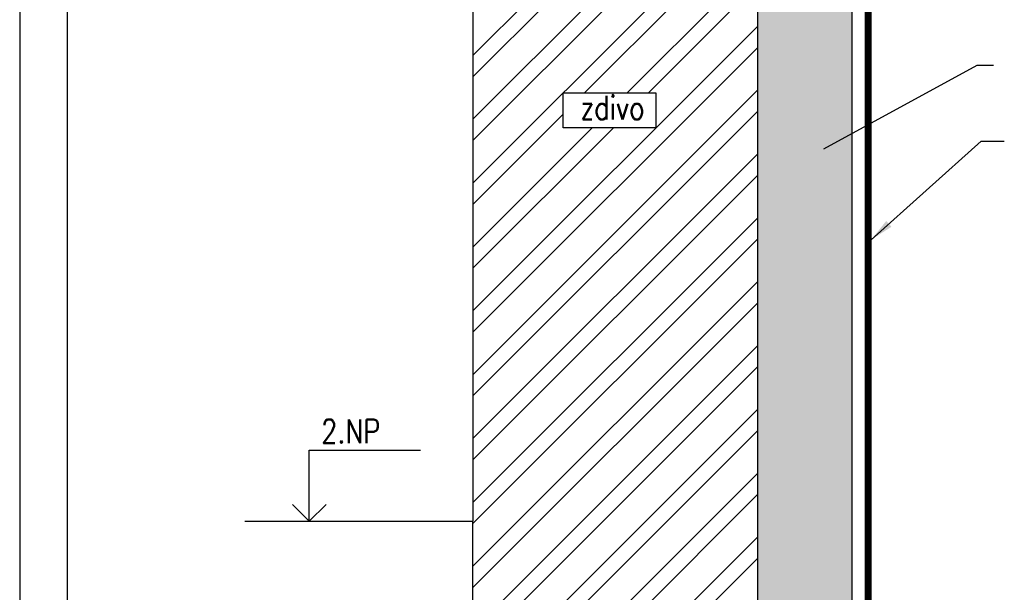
# Model space of a CAD drawing. Header units: millimetres. Extents: x -637441 to -130928, y -380379 to -53767.
# Tile 146 of 256: x -370166 to -364974, y -154144 to -151124. Entities that reach past the tile are written whole.
import ezdxf
from ezdxf.enums import TextEntityAlignment as Align

# ---------------------------------------------------------------- set-up
doc = ezdxf.new("R2010")
doc.units = ezdxf.units.MM
doc.header["$LTSCALE"] = 10
for name, color, linetype in [('AL_1', 187, 'Continuous'), ('AL_3', 7, 'Continuous'), ('CrossSectionsGlass', 4, 'Continuous'), ('SLABĚ', 7, 'Continuous'), ('ZDIVO', 6, 'Continuous')]:
    doc.layers.add(name, color=color, linetype=linetype)
for name, color, linetype, lineweight in [('CKFORMATY', 7, 'Continuous', 25), ('CKKOTY', 7, 'Continuous', 25), ('CKTEXTY_MALE', 7, 'Continuous', 25), ('MB-kreskowanie', 8, 'Continuous', 5)]:
    doc.layers.add(name, color=color, linetype=linetype, lineweight=lineweight)
doc.styles.get("Standard").update_dxf_attribs({"font": 'simplex.shx', "width": 0.8})
doc.dimstyles.new('normální', dxfattribs={"dimscale": 50, "dimtxt": 2.5, "dimasz": 2.5, "dimexe": 1.768, "dimexo": 5, "dimtad": 1, "dimrnd": 1, "dimtxsty": 'Standard', "dimblk1": 'OBLIQUE', "dimblk2": 'OBLIQUE', "dimsah": 1, "dimcen": 2.5, "dimdle": 1.8, "dimadec": 0, "dimazin": 0, "dimtfac": 1, "dimtix": 1, "dimtmove": 2, "dimatfit": 3, "dimfxl": 1, "dimarcsym": 0})

# ---------------------------------------------------------------- blocks, each defined once
blk = doc.blocks.new('FORM_a3')
for p, q in [((0, 29.7), (0, 0)), ((0.5, 29.2), (0.5, 0.5))]:
    blk.add_line(p, q)
blk = doc.blocks.new('kacenah1')
at = {"color": 0, "linetype": 'ByBlock', "lineweight": -2}
for points in [[(0, 0), (0, 30), (46.9, 30)], [(-7.07, 7.07), (0, 0), (7.07, 7.07)]]:
    blk.add_lwpolyline(points, dxfattribs=at)
at = {"color": 0, "linetype": 'ByBlock', "lineweight": -2, "width": 0.8}
blk.add_attdef('HEIGHT', text='', height=10, dxfattribs=at).set_placement((5, 30), align=Align.BOTTOM_LEFT)
blk.add_attdef('OZN', text='', height=10, dxfattribs=at).set_placement((5, 26.66), align=Align.TOP_LEFT)
blk = doc.blocks.new('_OBLIQUE')
at = {"color": 0, "linetype": 'ByBlock'}
blk.add_line((-0.5, -0.5), (0.5, 0.5), dxfattribs=at)

msp = doc.modelspace()

# ---------------------------------------------------------------- hatches: boundary and pattern name
at = {"layer": 'AL_1'}
h = msp.add_hatch(dxfattribs=at)
h.set_pattern_fill('MINERAL WOOL', scale=500, angle=90)
h.set_pattern_definition([(90, (-366275.9, -154795.87), (-500, 3e-14), []), (158.1986, (-366400.9, -154695.87), (0.0186, -200.0124), [269.25, -269.25]), (201.8014, (-366400.9, -154695.87), (-0.0186, -200.0124), [269.25, -269.25]), (180, (-366367.9, -154695.87), (-2e-14, -200), [33, -467]), (180, (-366650.9, -154795.87), (-2e-14, -200), [33, -467]), (101.3099, (-366275.897, -154795.865), (8e-05, -199.99982), [39.2, -2471.05, 39.2, -2549.5]), (101.3099, (-366775.897, -154795.865), (8e-05, -199.99982), [39.2, -2471.05, 39.2, -2549.5]), (116.5651, (-366283.59, -154757.4), (-5e-05, -200.0002), [13.75, -1104.25]), (123.6901, (-366289.74, -154745.1), (0.0001, -200), [11.094, -3594.457]), (123.6901, (-366789.74, -154745.1), (0.0001, -200), [11.094, -3594.457]), (123.6901, (-367289.74, -154745.1), (0.0001, -200), [11.094, -3594.457]), (123.6901, (-367789.74, -154745.1), (0.0001, -200), [11.094, -3594.457]), (135, (-366295.9, -154735.87), (-1e-14, -200.0002), [28.285, -1385.93]), (135, (-366795.9, -154735.87), (-1e-14, -200.0002), [28.285, -1385.93]), (153.4348, (-366315.9, -154715.87), (-0.0003, -200), [35.776, -2200.29]), (153.4348, (-366815.9, -154715.87), (-0.0003, -200), [35.776, -2200.29]), (153.4348, (-367315.9, -154715.87), (-0.0003, -200), [35.776, -2200.29]), (153.4348, (-367815.9, -154715.87), (-0.0003, -200), [35.776, -2200.29]), (168.69, (-366347.9, -154699.87), (-8e-05, -200), [20.396, -999.408]), (168.69, (-366847.9, -154699.87), (-8e-05, -200), [20.396, -999.408]), (258.6901, (-366275.897, -154795.865), (-8e-05, -199.99982), [39.2, -2471.05, 39.2, -2549.5]), (258.6901, (-366775.897, -154795.865), (-8e-05, -199.99982), [39.2, -2471.05, 39.2, -2549.5]), (243.4349, (-366283.59, -154834.33), (5e-05, -200.0002), [13.75, -1104.25]), (236.3099, (-366289.74, -154846.63), (-0.0001, -200), [11.094, -3594.457]), (236.3099, (-366789.74, -154846.63), (-0.0001, -200), [11.094, -3594.457]), (236.3099, (-367289.74, -154846.63), (-0.0001, -200), [11.094, -3594.457]), (236.3099, (-367789.74, -154846.63), (-0.0001, -200), [11.094, -3594.457]), (225, (-366295.9, -154855.87), (-3e-14, -200.0002), [28.285, -1385.93]), (225, (-366795.9, -154855.87), (-3e-14, -200.0002), [28.285, -1385.93]), (206.5652, (-366315.9, -154875.87), (0.0003, -200), [35.776, -2200.29]), (206.5652, (-366815.9, -154875.87), (0.0003, -200), [35.776, -2200.29]), (206.5652, (-367315.9, -154875.87), (0.0003, -200), [35.776, -2200.29]), (206.5652, (-367815.9, -154875.87), (0.0003, -200), [35.776, -2200.29]), (191.31, (-366347.9, -154891.87), (8e-05, -200), [20.396, -999.407]), (191.31, (-366847.9, -154891.87), (8e-05, -200), [20.396, -999.407]), (63.4349, (-366268.205, -154657.4), (-5e-05, 200.0002), [13.75, -1104.25]), (296.5651, (-366268.205, -154934.33), (5e-05, 200.0002), [13.75, -1104.25]), (56.31, (-366262.05, -154645.1), (0.0001, 200), [11.094, -3594.457]), (56.31, (-365762.05, -154645.1), (0.0001, 200), [11.094, -3594.457]), (56.3099, (-365262.05, -154645.1), (0.0001, 200), [11.094, -3594.457]), (56.3099, (-364762.05, -154645.1), (0.0001, 200), [11.094, -3594.457]), (303.6901, (-366262.05, -154946.63), (-0.0001, 200), [11.094, -3594.457]), (303.6901, (-365762.05, -154946.63), (-0.0001, 200), [11.094, -3594.457]), (303.6901, (-365262.05, -154946.63), (-0.0001, 200), [11.094, -3594.457]), (303.6901, (-364762.05, -154946.63), (-0.0001, 200), [11.094, -3594.457]), (45, (-366255.9, -154635.87), (5e-14, 200.0002), [28.285, -1385.93]), (45, (-365755.9, -154635.87), (5e-14, 200.0002), [28.285, -1385.93]), (315, (-366255.9, -154955.87), (4e-14, 200.0002), [28.285, -1385.93]), (315, (-365755.9, -154955.87), (4e-14, 200.0002), [28.285, -1385.93]), (26.5652, (-366235.9, -154615.87), (-0.0003, 200), [35.776, -2200.29]), (26.5652, (-365735.9, -154615.87), (-0.0003, 200), [35.776, -2200.29]), (26.5652, (-365235.9, -154615.87), (-0.0003, 200), [35.776, -2200.29]), (26.5652, (-364735.9, -154615.87), (-0.0003, 200), [35.776, -2200.29]), (333.4348, (-366235.9, -154975.87), (0.0003, 200), [35.776, -2200.29]), (333.4348, (-365735.9, -154975.87), (0.0003, 200), [35.776, -2200.29]), (333.4348, (-365235.9, -154975.87), (0.0003, 200), [35.776, -2200.29]), (333.4348, (-364735.9, -154975.87), (0.0003, 200), [35.776, -2200.29]), (11.31, (-366203.9, -154599.87), (-8e-05, 200), [20.396, -999.407]), (11.31, (-365703.9, -154599.87), (-8e-05, 200), [20.396, -999.407]), (348.69, (-366203.9, -154991.87), (8e-05, 200), [20.396, -999.408]), (348.69, (-365703.9, -154991.87), (8e-05, 200), [20.396, -999.408])])
h.paths.add_polyline_path([(-365775.897, -156864.615), (-365775.897, -148324.625), (-366275.897, -148324.625), (-366275.897, -156864.615)])

# ---------------------------------------------------------------- linework, layer by layer
at = {"layer": 'AL_3'}
msp.add_lwpolyline([(-365775.897, -156864.615), (-365775.897, -148324.625), (-366275.897, -148324.625), (-366275.897, -156864.615)], close=True, dxfattribs=at)
at = {"layer": 'CKTEXTY_MALE', "color": 7}
msp.add_lwpolyline([(-367299.749, -151510), (-366811.008, -151510), (-366811.008, -151694.779), (-367299.749, -151694.779)], close=True, dxfattribs=at)
at = {"layer": 'CrossSectionsGlass', "color": 1}
for p, q in [((-365705.897, -156937.166), (-365705.897, -148249.574)), ((-365700.897, -156939.666), (-365700.897, -148249.574)), ((-365695.897, -156939.666), (-365695.897, -148249.574)), ((-365690.897, -156939.666), (-365690.897, -148249.574)), ((-365685.897, -156939.666), (-365685.897, -148249.574)), ((-365680.897, -156939.666), (-365680.897, -148249.574)), ((-365675.897, -156937.166), (-365675.897, -148249.574))]:
    msp.add_line(p, q, dxfattribs=at)
at = {"layer": 'MB-kreskowanie', "color": 7, "linetype": 'ByBlock'}
for p, q in [((-367775.898, -151312.631), (-366275.897, -149812.629)), ((-367775.898, -151424.884), (-366275.897, -149924.882)), ((-367775.898, -151649.39), (-366275.897, -150149.389)), ((-367775.898, -151761.644), (-366275.897, -150261.642)), ((-367775.898, -151986.15), (-366275.897, -150486.148)), ((-367187.495, -151510), (-366275.897, -150598.401)), ((-366962.989, -151510), (-366275.897, -150822.908)), ((-366850.736, -151510), (-366275.897, -150935.161)), ((-367775.898, -152659.669), (-366275.897, -151159.667)), ((-367775.898, -152771.922), (-366275.897, -151271.921)), ((-367775.898, -152996.429), (-366275.897, -151496.427)), ((-367775.898, -153108.682), (-366275.897, -151608.68)), ((-367775.898, -152098.403), (-367299.749, -151622.253)), ((-367775.898, -152322.909), (-367147.768, -151694.779)), ((-367775.898, -152435.163), (-367035.514, -151694.779)), ((-367775.898, -153333.188), (-366275.897, -151833.187)), ((-367775.898, -153445.442), (-366275.897, -151945.44)), ((-367775.898, -153669.948), (-366275.897, -152169.946)), ((-367775.898, -153782.201), (-366275.897, -152282.199)), ((-367775.898, -154006.707), (-366275.897, -152506.706)), ((-367775.898, -154118.961), (-366275.897, -152618.959)), ((-367775.898, -154343.467), (-366275.897, -152843.465)), ((-367775.898, -154455.72), (-366275.897, -152955.719)), ((-367775.898, -154680.227), (-366275.897, -153180.225)), ((-367775.898, -154792.48), (-366275.897, -153292.478)), ((-367775.898, -155016.986), (-366275.897, -153516.985)), ((-367775.898, -155129.24), (-366275.897, -153629.238)), ((-367775.898, -155353.746), (-366275.897, -153853.744)), ((-367729.519, -155419.62), (-366275.897, -153965.998))]:
    msp.add_line(p, q, dxfattribs=at)
at = {"layer": 'SLABĚ', "color": 6}
msp.add_line((-366275.897, -148019.62), (-366275.897, -157169.62), dxfattribs=at)
at = {"layer": 'SLABĚ'}
msp.add_line((-367775.897, -155419.62), (-367775.897, -153769.62), dxfattribs=at)
at = {"layer": 'ZDIVO'}
for p in [(-367775.897, -148019.62), (-368979.336, -153769.62)]:
    msp.add_line(p, (-367775.897, -153769.62), dxfattribs=at)

# ---------------------------------------------------------------- block references
at = {"layer": 'CKFORMATY', "xscale": 500, "yscale": 500, "zscale": 500}
msp.add_blockref('FORM_a3', (-370166.389, -160593.794), dxfattribs=at)
at = {"layer": 'CKKOTY', "color": 7, "xscale": 12.5, "yscale": 12.5, "zscale": 12.5}
msp.add_blockref('kacenah1', (-368639.265, -153769.62), dxfattribs=at).add_auto_attribs({'HEIGHT': '2.NP'})

# ---------------------------------------------------------------- texts
at = {"layer": 'CKTEXTY_MALE', "color": 7, "width": 0.8}
msp.add_text('zdivo', height=125, dxfattribs=at).set_placement((-367209.597, -151651.168))

# ---------------------------------------------------------------- leaders
at = {"layer": 'CKTEXTY_MALE'}
for points in [[(-365926.252, -151805.056), (-365117.445, -151363.833), (-365030.21, -151363.833)], [(-365675.897, -152284.419), (-365095.36, -151764.547), (-364973.766, -151764.547)]]:
    msp.add_leader(points, dimstyle='normální', override={"dimgap": 0.625, "dimtad": 0}, dxfattribs=at)

doc.saveas('drawing.dxf')
